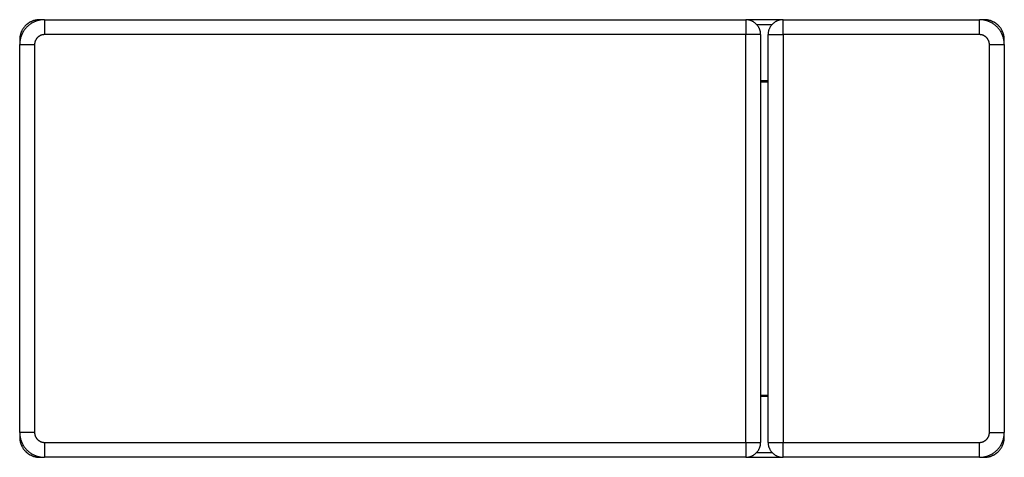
# Model space of a CAD drawing. Header units: millimetres. Extents: x -2803 to -823, y -446 to 434.
import ezdxf

# ---------------------------------------------------------------- set-up
doc = ezdxf.new("R2010")
doc.units = ezdxf.units.MM
doc.header["$LTSCALE"] = 6.666667
doc.layers.get('0').update_dxf_attribs({"true_color": 0x000000})

msp = doc.modelspace()

# ---------------------------------------------------------------- linework, layer by layer
at = {"color": 18, "linetype": 'Continuous', "lineweight": 25, "true_color": 0x000000}
for points in [[(-2753, 433.7), (-2754.7, 433.7), (-2756.4, 433.6), (-2758.1, 433.5), (-2759.8, 433.3), (-2761.5, 433), (-2763.2, 432.7), (-2764.8, 432.3), (-2766.5, 431.9), (-2768.1, 431.4), (-2769.7, 430.9), (-2771.3, 430.3), (-2772.9, 429.6), (-2774.5, 428.9), (-2776, 428.1), (-2777.5, 427.3), (-2779, 426.5), (-2780.4, 425.6), (-2781.8, 424.6), (-2783.2, 423.6), (-2784.5, 422.5), (-2785.9, 421.4), (-2787.1, 420.3), (-2788.4, 419.1), (-2789.5, 417.9), (-2790.7, 416.6), (-2791.8, 415.3), (-2792.8, 414), (-2793.8, 412.6), (-2794.8, 411.2), (-2795.7, 409.7), (-2796.6, 408.3), (-2797.4, 406.7), (-2798.1, 405.2), (-2798.9, 403.7), (-2799.5, 402.1), (-2800.1, 400.5), (-2800.7, 398.9), (-2801.1, 397.2), (-2801.6, 395.6), (-2801.9, 393.9), (-2802.3, 392.2), (-2802.5, 390.6), (-2802.7, 388.9), (-2802.9, 387.2), (-2803, 385.5), (-2803, 383.7)], [(-2755.9, 433.7), (-2764, 433.6), (-2765.4, 433.6), (-2766.7, 433.5), (-2767.4, 433.4), (-2768, 433.3), (-2768.8, 433.2), (-2769.6, 433.1), (-2770.4, 433), (-2771.2, 432.8), (-2771.9, 432.6), (-2772.7, 432.4), (-2773.5, 432.2), (-2774.2, 432), (-2775, 431.8), (-2775.8, 431.5), (-2776.5, 431.3), (-2777.3, 431), (-2778, 430.7), (-2778.8, 430.4), (-2779.5, 430.1), (-2780.2, 429.7), (-2781, 429.4), (-2781.7, 429), (-2782.4, 428.6), (-2783.1, 428.2), (-2783.8, 427.8), (-2784.5, 427.3), (-2785.2, 426.9), (-2785.9, 426.4), (-2786.5, 425.9), (-2787.2, 425.4), (-2787.9, 424.9), (-2788.5, 424.4), (-2789.2, 423.8), (-2789.8, 423.3), (-2790.4, 422.7), (-2791, 422.1), (-2791.8, 421.3), (-2792.6, 420.4), (-2793.4, 419.6), (-2794.1, 418.7), (-2794.8, 417.8), (-2795.5, 416.9), (-2796.1, 416), (-2796.7, 415.1), (-2797.2, 414.2), (-2797.8, 413.3), (-2798.3, 412.4), (-2798.7, 411.5), (-2799.1, 410.8), (-2799.4, 410.1), (-2799.7, 409.4), (-2800, 408.8), (-2800.2, 408.1), (-2800.5, 407.4), (-2800.7, 406.7), (-2801, 406), (-2801.2, 405.2), (-2801.4, 404.4), (-2801.7, 403.6), (-2801.8, 402.9), (-2802, 402.1), (-2802.2, 401.3), (-2802.3, 400.5), (-2802.4, 399.7), (-2802.5, 399), (-2802.6, 398.3), (-2802.8, 396.9), (-2802.8, 395.5), (-2802.9, 394), (-2802.9, 384.9)], [(-2753, 433.7), (-2753, 403.7)], [(-2753, 433.7), (-1343, 433.7)], [(-1268, 433.7), (-1343, 433.7)], [(-1313, 403.7), (-1313, 404.8), (-1313.1, 405.8), (-1313.2, 406.8), (-1313.3, 407.8), (-1313.4, 408.8), (-1313.6, 409.8), (-1313.8, 410.8), (-1314.1, 411.8), (-1314.4, 412.8), (-1314.7, 413.8), (-1315.1, 414.8), (-1315.5, 415.7), (-1315.9, 416.6), (-1316.4, 417.5), (-1316.8, 418.4), (-1317.4, 419.3), (-1317.9, 420.2), (-1318.5, 421), (-1319.1, 421.9), (-1319.7, 422.7), (-1320.4, 423.5), (-1321.1, 424.2), (-1321.8, 425), (-1322.5, 425.7), (-1323.3, 426.4), (-1324.1, 427), (-1324.9, 427.6), (-1325.7, 428.3), (-1326.5, 428.8), (-1327.4, 429.4), (-1328.3, 429.9), (-1329.2, 430.4), (-1330.1, 430.8), (-1331, 431.3), (-1332, 431.7), (-1332.9, 432), (-1333.9, 432.3), (-1334.9, 432.6), (-1335.9, 432.9), (-1336.9, 433.1), (-1337.9, 433.3), (-1338.9, 433.5), (-1339.9, 433.6), (-1340.9, 433.7), (-1342, 433.7), (-1343, 433.7)], [(-1343, 433.7), (-1343, 403.7)], [(-1268, 433.7), (-1269, 433.7), (-1270, 433.7), (-1271.1, 433.6), (-1272.1, 433.5), (-1273.1, 433.3), (-1274.1, 433.1), (-1275.1, 432.9), (-1276.1, 432.6), (-1277.1, 432.3), (-1278, 432), (-1279, 431.7), (-1279.9, 431.3), (-1280.9, 430.8), (-1281.8, 430.4), (-1282.7, 429.9), (-1283.6, 429.4), (-1284.4, 428.8), (-1285.3, 428.3), (-1286.1, 427.6), (-1286.9, 427), (-1287.7, 426.4), (-1288.5, 425.7), (-1289.2, 425), (-1289.9, 424.2), (-1290.6, 423.5), (-1291.3, 422.7), (-1291.9, 421.9), (-1292.5, 421), (-1293.1, 420.2), (-1293.6, 419.3), (-1294.1, 418.4), (-1294.6, 417.5), (-1295.1, 416.6), (-1295.5, 415.7), (-1295.9, 414.8), (-1296.3, 413.8), (-1296.6, 412.8), (-1296.9, 411.8), (-1297.1, 410.8), (-1297.4, 409.8), (-1297.6, 408.8), (-1297.7, 407.8), (-1297.8, 406.8), (-1297.9, 405.8), (-1298, 404.8), (-1298, 403.7)], [(-1268, 433.7), (-873, 433.7)], [(-1268, 403.7), (-1268, 433.7)], [(-823, 383.7), (-823, 385.5), (-823.1, 387.2), (-823.3, 388.9), (-823.5, 390.6), (-823.7, 392.2), (-824, 393.9), (-824.4, 395.6), (-824.8, 397.2), (-825.3, 398.9), (-825.9, 400.5), (-826.5, 402.1), (-827.1, 403.7), (-827.8, 405.2), (-828.6, 406.7), (-829.4, 408.3), (-830.3, 409.7), (-831.2, 411.2), (-832.1, 412.6), (-833.2, 414), (-834.2, 415.3), (-835.3, 416.6), (-836.5, 417.9), (-837.6, 419.1), (-838.9, 420.3), (-840.1, 421.4), (-841.4, 422.5), (-842.8, 423.6), (-844.2, 424.6), (-845.6, 425.6), (-847, 426.5), (-848.5, 427.3), (-850, 428.1), (-851.5, 428.9), (-853.1, 429.6), (-854.7, 430.3), (-856.3, 430.9), (-857.9, 431.4), (-859.5, 431.9), (-861.2, 432.3), (-862.8, 432.7), (-864.5, 433), (-866.2, 433.3), (-867.9, 433.5), (-869.6, 433.6), (-871.3, 433.7), (-873, 433.7)], [(-873, 403.7), (-873, 433.7)], [(-823.1, 386.7), (-823.1, 393.5), (-823.1, 394.9), (-823.2, 396.3), (-823.3, 397.7), (-823.4, 398.4), (-823.5, 399.1), (-823.6, 399.9), (-823.7, 400.7), (-823.9, 401.5), (-824, 402.3), (-824.2, 403.1), (-824.4, 403.8), (-824.6, 404.6), (-824.8, 405.4), (-825.1, 406.1), (-825.3, 406.8), (-825.5, 407.5), (-825.8, 408.2), (-826.1, 408.9), (-826.4, 409.5), (-826.7, 410.2), (-827, 410.9), (-827.4, 411.8), (-827.9, 412.7), (-828.4, 413.6), (-828.9, 414.5), (-829.5, 415.4), (-830.1, 416.4), (-830.8, 417.3), (-831.4, 418.1), (-832.2, 419), (-832.9, 419.9), (-833.7, 420.8), (-834.4, 421.6), (-835, 422.2), (-835.6, 422.8), (-836.3, 423.3), (-836.9, 423.9), (-837.5, 424.4), (-838.2, 425), (-838.8, 425.5), (-839.5, 426), (-840.2, 426.5), (-840.8, 426.9), (-841.5, 427.4), (-842.2, 427.8), (-842.9, 428.2), (-843.6, 428.6), (-844.3, 429), (-845.1, 429.4), (-845.8, 429.7), (-846.5, 430.1), (-847.2, 430.4), (-848, 430.7), (-848.7, 431), (-849.4, 431.3), (-850.2, 431.5), (-851, 431.8), (-851.7, 432), (-852.5, 432.2), (-853.2, 432.4), (-854, 432.6), (-854.8, 432.8), (-855.5, 433), (-856.3, 433.1), (-857.1, 433.2), (-857.9, 433.3), (-858.8, 433.4), (-859.6, 433.5), (-860.4, 433.5), (-862.1, 433.6), (-871.9, 433.7)], [(-2753, 403.7), (-2753.7, 403.7), (-2754.4, 403.7), (-2755, 403.6), (-2755.7, 403.6), (-2756.4, 403.5), (-2757.1, 403.3), (-2757.7, 403.2), (-2758.4, 403), (-2759, 402.8), (-2759.7, 402.6), (-2760.3, 402.4), (-2761, 402.1), (-2761.6, 401.8), (-2762.2, 401.5), (-2762.8, 401.2), (-2763.4, 400.8), (-2764, 400.5), (-2764.5, 400.1), (-2765.1, 399.7), (-2765.6, 399.3), (-2766.1, 398.8), (-2766.6, 398.4), (-2767.1, 397.9), (-2767.6, 397.4), (-2768.1, 396.9), (-2768.5, 396.4), (-2768.9, 395.8), (-2769.3, 395.3), (-2769.7, 394.7), (-2770.1, 394.1), (-2770.4, 393.5), (-2770.8, 392.9), (-2771.1, 392.3), (-2771.3, 391.7), (-2771.6, 391.1), (-2771.8, 390.4), (-2772.1, 389.8), (-2772.3, 389.1), (-2772.4, 388.5), (-2772.6, 387.8), (-2772.7, 387.1), (-2772.8, 386.5), (-2772.9, 385.8), (-2772.9, 385.1), (-2773, 384.4), (-2773, 383.7)], [(-1343, 403.7), (-2753, 403.7)], [(-1313, 403.7), (-1343, 403.7)], [(-1343, -416.3), (-1343, 403.7)], [(-1313, 403.7), (-1313, -416.3)], [(-1298, -416.3), (-1298, 403.7)], [(-1298, 403.7), (-1268, 403.7)], [(-1268, 403.7), (-1268, -416.3)], [(-873, 403.7), (-1268, 403.7)], [(-853, 383.7), (-853, 384.4), (-853, 385.1), (-853.1, 385.8), (-853.2, 386.5), (-853.3, 387.1), (-853.4, 387.8), (-853.6, 388.5), (-853.7, 389.1), (-853.9, 389.8), (-854.1, 390.4), (-854.4, 391.1), (-854.7, 391.7), (-854.9, 392.3), (-855.2, 392.9), (-855.6, 393.5), (-855.9, 394.1), (-856.3, 394.7), (-856.7, 395.3), (-857.1, 395.8), (-857.5, 396.4), (-857.9, 396.9), (-858.4, 397.4), (-858.9, 397.9), (-859.3, 398.4), (-859.9, 398.8), (-860.4, 399.3), (-860.9, 399.7), (-861.5, 400.1), (-862, 400.5), (-862.6, 400.8), (-863.2, 401.2), (-863.8, 401.5), (-864.4, 401.8), (-865, 402.1), (-865.7, 402.4), (-866.3, 402.6), (-866.9, 402.8), (-867.6, 403), (-868.3, 403.2), (-868.9, 403.3), (-869.6, 403.5), (-870.3, 403.6), (-870.9, 403.6), (-871.6, 403.7), (-872.3, 403.7), (-873, 403.7)], [(-2803, -396.3), (-2803, 383.7)], [(-2803, 383.7), (-2773, 383.7)], [(-2773, 383.7), (-2773, -396.3)], [(-853, 383.7), (-823, 383.7)], [(-853, -396.3), (-853, 383.7)], [(-823, 383.7), (-823, -396.3)], [(-1313, 308.7), (-1298, 308.7)], [(-1313, -321.3), (-1298, -321.3)], [(-2803, -396.3), (-2803, -398), (-2802.9, -399.7), (-2802.7, -401.4), (-2802.5, -403.1), (-2802.3, -404.8), (-2801.9, -406.4), (-2801.6, -408.1), (-2801.1, -409.7), (-2800.7, -411.4), (-2800.1, -413), (-2799.5, -414.6), (-2798.9, -416.2), (-2798.1, -417.7), (-2797.4, -419.3), (-2796.6, -420.8), (-2795.7, -422.2), (-2794.8, -423.7), (-2793.8, -425.1), (-2792.8, -426.5), (-2791.8, -427.8), (-2790.7, -429.1), (-2789.5, -430.4), (-2788.4, -431.6), (-2787.1, -432.8), (-2785.9, -433.9), (-2784.5, -435), (-2783.2, -436.1), (-2781.8, -437.1), (-2780.4, -438.1), (-2779, -439), (-2777.5, -439.8), (-2776, -440.6), (-2774.5, -441.4), (-2772.9, -442.1), (-2771.3, -442.8), (-2769.7, -443.4), (-2768.1, -443.9), (-2766.5, -444.4), (-2764.8, -444.8), (-2763.2, -445.2), (-2761.5, -445.5), (-2759.8, -445.8), (-2758.1, -446), (-2756.4, -446.1), (-2754.7, -446.2), (-2753, -446.3)], [(-2773, -396.3), (-2803, -396.3)], [(-2802.9, -399.2), (-2802.9, -406), (-2802.9, -407.4), (-2802.8, -408.8), (-2802.7, -410.2), (-2802.6, -410.9), (-2802.5, -411.6), (-2802.4, -412.4), (-2802.3, -413.2), (-2802.1, -414), (-2802, -414.8), (-2801.8, -415.6), (-2801.6, -416.4), (-2801.4, -417.1), (-2801.2, -417.9), (-2800.9, -418.6), (-2800.7, -419.3), (-2800.4, -420), (-2800.2, -420.7), (-2799.9, -421.4), (-2799.6, -422.1), (-2799.3, -422.7), (-2799, -423.4), (-2798.6, -424.3), (-2798.1, -425.2), (-2797.6, -426.1), (-2797, -427), (-2796.5, -428), (-2795.8, -428.9), (-2795.2, -429.8), (-2794.5, -430.6), (-2793.8, -431.5), (-2793.1, -432.4), (-2792.3, -433.3), (-2791.5, -434.1), (-2791, -434.7), (-2790.3, -435.3), (-2789.7, -435.8), (-2789.1, -436.4), (-2788.5, -436.9), (-2787.8, -437.5), (-2787.1, -438), (-2786.5, -438.5), (-2785.8, -439), (-2785.1, -439.4), (-2784.5, -439.9), (-2783.8, -440.3), (-2783.1, -440.7), (-2782.4, -441.1), (-2781.7, -441.5), (-2780.9, -441.9), (-2780.2, -442.2), (-2779.5, -442.6), (-2778.8, -442.9), (-2778, -443.2), (-2777.3, -443.5), (-2776.5, -443.8), (-2775.8, -444), (-2775, -444.3), (-2774.3, -444.5), (-2773.5, -444.7), (-2772.8, -444.9), (-2772, -445.1), (-2771.2, -445.3), (-2770.4, -445.5), (-2769.7, -445.6), (-2768.9, -445.7), (-2768.1, -445.8), (-2767.2, -445.9), (-2766.4, -446), (-2765.6, -446), (-2763.9, -446.1), (-2754.1, -446.2)], [(-2773, -396.3), (-2773, -396.9), (-2772.9, -397.6), (-2772.9, -398.3), (-2772.8, -399), (-2772.7, -399.7), (-2772.6, -400.3), (-2772.4, -401), (-2772.3, -401.7), (-2772.1, -402.3), (-2771.8, -403), (-2771.6, -403.6), (-2771.3, -404.2), (-2771.1, -404.8), (-2770.8, -405.5), (-2770.4, -406.1), (-2770.1, -406.6), (-2769.7, -407.2), (-2769.3, -407.8), (-2768.9, -408.3), (-2768.5, -408.9), (-2768.1, -409.4), (-2767.6, -409.9), (-2767.1, -410.4), (-2766.6, -410.9), (-2766.1, -411.3), (-2765.6, -411.8), (-2765.1, -412.2), (-2764.5, -412.6), (-2764, -413), (-2763.4, -413.3), (-2762.8, -413.7), (-2762.2, -414), (-2761.6, -414.3), (-2761, -414.6), (-2760.3, -414.9), (-2759.7, -415.1), (-2759, -415.3), (-2758.4, -415.5), (-2757.7, -415.7), (-2757.1, -415.8), (-2756.4, -416), (-2755.7, -416.1), (-2755, -416.2), (-2754.4, -416.2), (-2753.7, -416.2), (-2753, -416.3)], [(-873, -446.3), (-871.3, -446.2), (-869.6, -446.1), (-867.9, -446), (-866.2, -445.8), (-864.5, -445.5), (-862.8, -445.2), (-861.2, -444.8), (-859.5, -444.4), (-857.9, -443.9), (-856.3, -443.4), (-854.7, -442.8), (-853.1, -442.1), (-851.5, -441.4), (-850, -440.6), (-848.5, -439.8), (-847, -439), (-845.6, -438.1), (-844.2, -437.1), (-842.8, -436.1), (-841.4, -435), (-840.1, -433.9), (-838.9, -432.8), (-837.6, -431.6), (-836.5, -430.4), (-835.3, -429.1), (-834.2, -427.8), (-833.2, -426.5), (-832.1, -425.1), (-831.2, -423.7), (-830.3, -422.2), (-829.4, -420.8), (-828.6, -419.3), (-827.8, -417.7), (-827.1, -416.2), (-826.5, -414.6), (-825.9, -413), (-825.3, -411.4), (-824.8, -409.7), (-824.4, -408.1), (-824, -406.4), (-823.7, -404.8), (-823.5, -403.1), (-823.3, -401.4), (-823.1, -399.7), (-823, -398), (-823, -396.3)], [(-873, -416.3), (-872.3, -416.2), (-871.6, -416.2), (-870.9, -416.2), (-870.3, -416.1), (-869.6, -416), (-868.9, -415.8), (-868.3, -415.7), (-867.6, -415.5), (-866.9, -415.3), (-866.3, -415.1), (-865.7, -414.9), (-865, -414.6), (-864.4, -414.3), (-863.8, -414), (-863.2, -413.7), (-862.6, -413.3), (-862, -413), (-861.5, -412.6), (-860.9, -412.2), (-860.4, -411.8), (-859.9, -411.3), (-859.3, -410.9), (-858.9, -410.4), (-858.4, -409.9), (-857.9, -409.4), (-857.5, -408.9), (-857.1, -408.3), (-856.7, -407.8), (-856.3, -407.2), (-855.9, -406.6), (-855.6, -406.1), (-855.2, -405.5), (-854.9, -404.8), (-854.7, -404.2), (-854.4, -403.6), (-854.1, -403), (-853.9, -402.3), (-853.7, -401.7), (-853.6, -401), (-853.4, -400.3), (-853.3, -399.7), (-853.2, -399), (-853.1, -398.3), (-853, -397.6), (-853, -396.9), (-853, -396.3)], [(-870.1, -446.2), (-862, -446.1), (-860.6, -446.1), (-859.3, -446), (-858.6, -445.9), (-858, -445.8), (-857.2, -445.7), (-856.4, -445.6), (-855.6, -445.5), (-854.8, -445.3), (-854.1, -445.1), (-853.3, -445), (-852.5, -444.8), (-851.8, -444.5), (-851, -444.3), (-850.2, -444.1), (-849.5, -443.8), (-848.7, -443.5), (-848, -443.2), (-847.2, -442.9), (-846.5, -442.6), (-845.8, -442.2), (-845, -441.9), (-844.3, -441.5), (-843.6, -441.1), (-842.9, -440.7), (-842.2, -440.3), (-841.5, -439.8), (-840.8, -439.4), (-840.1, -438.9), (-839.4, -438.4), (-838.8, -437.9), (-838.1, -437.4), (-837.4, -436.9), (-836.8, -436.3), (-836.2, -435.8), (-835.6, -435.2), (-835, -434.6), (-834.1, -433.8), (-833.4, -432.9), (-832.6, -432.1), (-831.9, -431.2), (-831.2, -430.3), (-830.5, -429.4), (-829.9, -428.5), (-829.3, -427.6), (-828.8, -426.7), (-828.2, -425.8), (-827.7, -424.9), (-827.3, -424), (-826.9, -423.3), (-826.6, -422.6), (-826.3, -421.9), (-826, -421.3), (-825.8, -420.6), (-825.5, -419.9), (-825.2, -419.2), (-825, -418.5), (-824.8, -417.7), (-824.5, -416.9), (-824.3, -416.1), (-824.1, -415.4), (-824, -414.6), (-823.8, -413.8), (-823.7, -413), (-823.5, -412.2), (-823.4, -411.5), (-823.4, -410.8), (-823.2, -409.4), (-823.1, -408), (-823.1, -406.6), (-823.1, -397.4)], [(-853, -396.3), (-823, -396.3)], [(-2753, -416.3), (-2753, -446.3)], [(-2753, -416.3), (-1343, -416.3)], [(-1343, -416.3), (-1343, -446.3)], [(-1343, -446.3), (-1342, -446.2), (-1340.9, -446.2), (-1339.9, -446.1), (-1338.9, -446), (-1337.9, -445.8), (-1336.9, -445.6), (-1335.9, -445.4), (-1334.9, -445.1), (-1333.9, -444.8), (-1332.9, -444.5), (-1332, -444.2), (-1331, -443.8), (-1330.1, -443.3), (-1329.2, -442.9), (-1328.3, -442.4), (-1327.4, -441.9), (-1326.5, -441.3), (-1325.7, -440.8), (-1324.9, -440.2), (-1324.1, -439.5), (-1323.3, -438.9), (-1322.5, -438.2), (-1321.8, -437.5), (-1321.1, -436.7), (-1320.4, -436), (-1319.7, -435.2), (-1319.1, -434.4), (-1318.5, -433.6), (-1317.9, -432.7), (-1317.4, -431.8), (-1316.8, -431), (-1316.4, -430.1), (-1315.9, -429.1), (-1315.5, -428.2), (-1315.1, -427.3), (-1314.7, -426.3), (-1314.4, -425.3), (-1314.1, -424.3), (-1313.8, -423.4), (-1313.6, -422.4), (-1313.4, -421.4), (-1313.3, -420.3), (-1313.2, -419.3), (-1313.1, -418.3), (-1313, -417.3), (-1313, -416.3)], [(-1343, -416.3), (-1313, -416.3)], [(-1298, -416.3), (-1298, -417.3), (-1297.9, -418.3), (-1297.8, -419.3), (-1297.7, -420.3), (-1297.6, -421.4), (-1297.4, -422.4), (-1297.1, -423.4), (-1296.9, -424.3), (-1296.6, -425.3), (-1296.3, -426.3), (-1295.9, -427.3), (-1295.5, -428.2), (-1295.1, -429.1), (-1294.6, -430.1), (-1294.1, -431), (-1293.6, -431.8), (-1293.1, -432.7), (-1292.5, -433.6), (-1291.9, -434.4), (-1291.3, -435.2), (-1290.6, -436), (-1289.9, -436.7), (-1289.2, -437.5), (-1288.5, -438.2), (-1287.7, -438.9), (-1286.9, -439.5), (-1286.1, -440.2), (-1285.3, -440.8), (-1284.4, -441.3), (-1283.6, -441.9), (-1282.7, -442.4), (-1281.8, -442.9), (-1280.9, -443.3), (-1279.9, -443.8), (-1279, -444.2), (-1278, -444.5), (-1277.1, -444.8), (-1276.1, -445.1), (-1275.1, -445.4), (-1274.1, -445.6), (-1273.1, -445.8), (-1272.1, -446), (-1271.1, -446.1), (-1270, -446.2), (-1269, -446.2), (-1268, -446.3)], [(-1298, -416.3), (-1268, -416.3)], [(-1268, -446.3), (-1268, -416.3)], [(-1268, -416.3), (-873, -416.3)], [(-873, -446.3), (-873, -416.3)], [(-1343, -446.3), (-2753, -446.3)], [(-1343, -446.3), (-1268, -446.3)], [(-873, -446.3), (-1268, -446.3)]]:
    msp.add_lwpolyline(points, dxfattribs=at)
at = {"color": 8, "linetype": 'Continuous', "lineweight": 25, "true_color": 0x808080}
for points in [[(-1290.4, 423.7), (-1320.6, 423.7)], [(-1298, 310.7), (-1313, 310.7)], [(-1313, -323.3), (-1298, -323.3)], [(-1320.6, -436.3), (-1290.4, -436.3)]]:
    msp.add_lwpolyline(points, dxfattribs=at)

doc.saveas('drawing.dxf')
